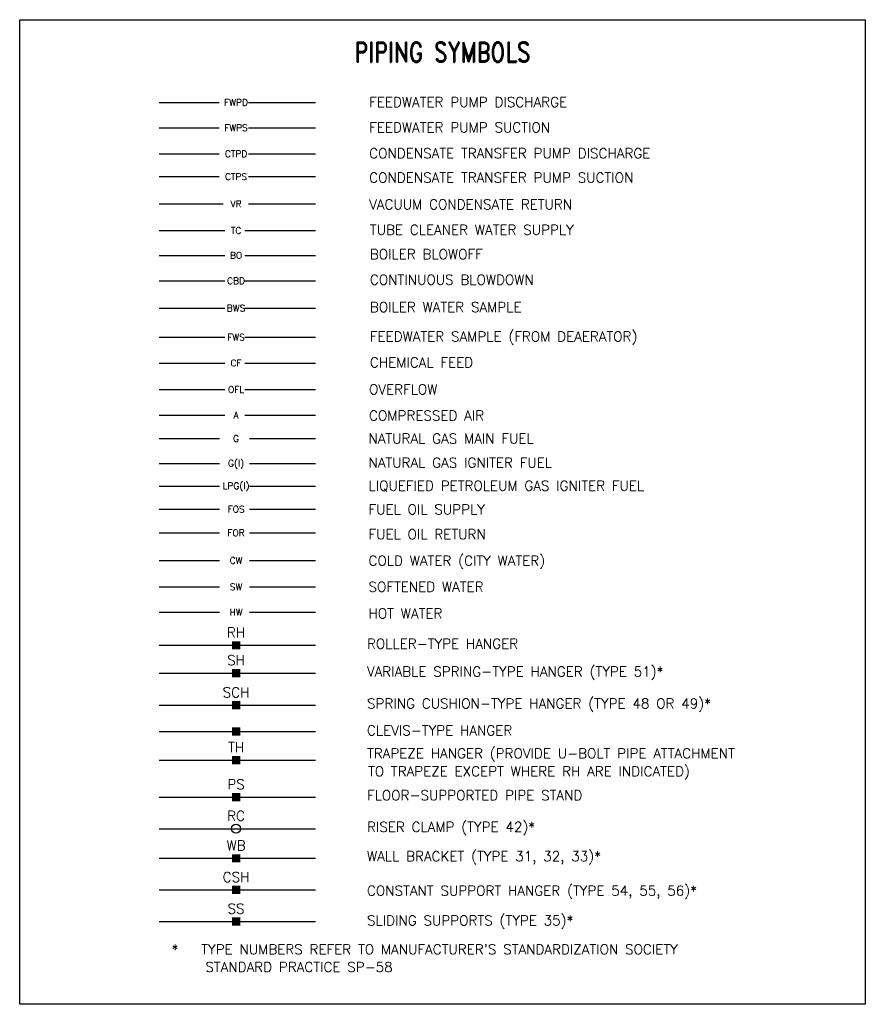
# Model space of a CAD drawing. Header units: inches. Extents: x 0.14 to 8.14, y -9.12 to 0.19.
import ezdxf
from ezdxf.enums import TextEntityAlignment as Align

# ---------------------------------------------------------------- set-up
doc = ezdxf.new("R2010")
doc.units = ezdxf.units.IN
doc.header["$LTSCALE"] = 0.25
doc.header["$MEASUREMENT"] = 0
doc.layers.add('G-ANNO-NPLT', color=7, linetype='Continuous', plot=False)
for name, color, linetype in [('M-DETL-TEXT', 2, 'Continuous'), ('P-DETL-MEDM', 4, 'Continuous'), ('P-DETL-TEXT', 2, 'Continuous')]:
    doc.layers.add(name, color=color, linetype=linetype)
doc.styles.add('ROMAND', font='romand.shx', dxfattribs={"width": 0.8})
doc.styles.add('Romans', font='romans.shx', dxfattribs={"width": 0.75})

msp = doc.modelspace()

# ---------------------------------------------------------------- linework, layer by layer
at = {"layer": 'G-ANNO-NPLT', "color": 6, "ltscale": 0.75}
msp.add_lwpolyline([(0.1381, 0.1881), (8.138, 0.1881), (8.138, -9.1244), (0.1381, -9.1244)], close=True, dxfattribs=at)
at = {"layer": 'P-DETL-MEDM'}
for p, q in [((1.4579, -0.594), (2.0263, -0.594)), ((2.3024, -0.594), (2.9381, -0.594)), ((1.4579, -0.8347), (2.0263, -0.8347)), ((2.3024, -0.8347), (2.9381, -0.8347)), ((1.4579, -1.0798), (2.0263, -1.0798)), ((2.3024, -1.0798), (2.9381, -1.0798)), ((1.4579, -1.2965), (2.0263, -1.2965)), ((2.3024, -1.2965), (2.9381, -1.2965)), ((1.4579, -1.555), (2.0621, -1.555)), ((2.3024, -1.555), (2.9381, -1.555)), ((1.4579, -1.8055), (2.0779, -1.8055)), ((2.2693, -1.8055), (2.9381, -1.8055)), ((1.4579, -2.0407), (2.0779, -2.0407)), ((2.2693, -2.0407), (2.9381, -2.0407)), ((1.4579, -2.2813), (2.0779, -2.2813)), ((2.2693, -2.2813), (2.9381, -2.2813)), ((1.4579, -2.5397), (2.0779, -2.5397)), ((2.2693, -2.5397), (2.9381, -2.5397)), ((1.4579, -2.8156), (2.0779, -2.8156)), ((2.2693, -2.8156), (2.9381, -2.8156)), ((1.4579, -3.059), (2.0779, -3.059)), ((2.2693, -3.059), (2.9381, -3.059)), ((1.4579, -3.3101), (2.0779, -3.3101)), ((2.2693, -3.3101), (2.9381, -3.3101)), ((1.4579, -3.5528), (2.0779, -3.5528)), ((2.2693, -3.5528), (2.9381, -3.5528)), ((1.4579, -3.7738), (2.0285, -3.7738)), ((2.3137, -3.7738), (2.9381, -3.7738)), ((1.4579, -4.0101), (2.0285, -4.0101)), ((2.3137, -4.0101), (2.9381, -4.0101)), ((1.4579, -4.2242), (2.0285, -4.2242)), ((2.3137, -4.2242), (2.9381, -4.2242)), ((1.4579, -4.4412), (2.0285, -4.4412)), ((2.3137, -4.4412), (2.9381, -4.4412)), ((1.4579, -4.6643), (2.0285, -4.6643)), ((2.3137, -4.6643), (2.9381, -4.6643)), ((1.4579, -4.9273), (2.0285, -4.9273)), ((2.3137, -4.9273), (2.9381, -4.9273)), ((1.4579, -5.1769), (2.0285, -5.1769)), ((2.3137, -5.1769), (2.9381, -5.1769)), ((1.4579, -5.4165), (2.0285, -5.4165)), ((2.3137, -5.4165), (2.9381, -5.4165))]:
    msp.add_line(p, q, dxfattribs=at)
at = {"layer": 'P-DETL-MEDM', "linetype": 'Continuous'}
for p, q in [((1.4579, -5.7292), (2.9381, -5.7292)), ((1.4579, -5.9935), (2.9381, -5.9935)), ((1.4579, -6.2962), (2.9381, -6.2962)), ((1.4579, -6.5445), (2.9381, -6.5445)), ((1.4579, -6.815), (2.9381, -6.815)), ((1.4579, -7.1653), (2.9381, -7.1653)), ((1.4579, -7.4635), (2.9381, -7.4635)), ((1.4579, -7.7436), (2.9381, -7.7436)), ((1.4579, -8.0428), (2.9381, -8.0428)), ((1.4579, -8.3419), (2.9381, -8.3419))]:
    msp.add_line(p, q, dxfattribs=at)
msp.add_circle((2.185, -7.4635), 0.0427, dxfattribs=at)
for points in [[(2.2242, -5.6899), (2.2242, -5.7684), (2.1458, -5.6899), (2.1458, -5.7684)], [(2.2242, -5.9542), (2.2242, -6.0327), (2.1458, -5.9542), (2.1458, -6.0327)], [(2.2242, -6.257), (2.2242, -6.3354), (2.1458, -6.257), (2.1458, -6.3354)], [(2.2242, -6.5053), (2.2242, -6.5837), (2.1458, -6.5053), (2.1458, -6.5837)], [(2.2242, -6.7758), (2.2242, -6.8542), (2.1458, -6.7758), (2.1458, -6.8542)], [(2.2242, -7.1261), (2.2242, -7.2045), (2.1458, -7.1261), (2.1458, -7.2045)], [(2.2242, -7.7044), (2.2242, -7.7828), (2.1458, -7.7044), (2.1458, -7.7828)], [(2.2242, -8.0036), (2.2242, -8.0821), (2.1458, -8.0036), (2.1458, -8.0821)], [(2.2242, -8.3026), (2.2242, -8.3811), (2.1458, -8.3026), (2.1458, -8.3811)]]:
    msp.add_solid(points, dxfattribs=at)

# ---------------------------------------------------------------- texts
at = {"layer": 'M-DETL-TEXT', "style": 'Romans'}
for s, p in [('FWPD', (2.185, -0.594)), ('FWPS', (2.185, -0.8347)), ('CTPD', (2.185, -1.0798)), ('CTPS', (2.185, -1.2965)), ('VR', (2.1844, -1.555)), ('TC', (2.185, -1.8055)), ('BO', (2.185, -2.0407)), ('CBD', (2.185, -2.2813)), ('BWS', (2.185, -2.5397)), ('FWS', (2.185, -2.8156)), ('CF', (2.185, -3.059)), ('OFL', (2.185, -3.3101)), ('A', (2.185, -3.5528)), ('G', (2.185, -3.7738)), ('G(I)', (2.185, -4.012)), ('LPG(I)', (2.185, -4.2242)), ('FOS', (2.185, -4.4412)), ('FOR', (2.185, -4.6643)), ('CW', (2.185, -4.9273)), ('SW', (2.185, -5.1769)), ('HW', (2.185, -5.4165))]:
    msp.add_text(s, height=0.0625, dxfattribs=at).set_placement(p, align=Align.MIDDLE)
for s, p in [('FEEDWATER PUMP DISCHARGE', (3.4446, -0.6383)), ('FEEDWATER PUMP SUCTION', (3.4446, -0.8781)), ('CONDENSATE TRANSFER PUMP DISCHARGE', (3.4446, -1.1223)), ('CONDENSATE TRANSFER PUMP SUCTION', (3.4446, -1.3519)), ('VACUUM CONDENSATE RETURN', (3.4446, -1.6056))]:
    msp.add_text(s, height=0.09375, dxfattribs=at).set_placement(p)
at = {"layer": 'M-DETL-TEXT', "ltscale": 0.75, "insert": (4.138, -0.0256), "char_height": 0.1875, "width": 7.999919, "attachment_point": 2, "style": 'ROMAND'}
msp.add_mtext('PIPING SYMBOLS', dxfattribs=at)
at = {"layer": 'P-DETL-TEXT', "style": 'Romans'}
for s, p in [('TUBE CLEANER WATER SUPPLY', (3.4513, -1.8464)), ('BOILER BLOWOFF', (3.4504, -2.0768)), ('CONTINUOUS BLOWDOWN', (3.4513, -2.3181)), ('BOILER WATER SAMPLE', (3.4513, -2.5771)), ('FEEDWATER SAMPLE (FROM DEAERATOR)', (3.4513, -2.8551)), ('CHEMICAL FEED', (3.4513, -3.1005)), ('OVERFLOW', (3.443, -3.3553)), ('COMPRESSED AIR', (3.443, -3.6025)), ('NATURAL GAS MAIN FUEL', (3.438, -3.8202)), ('NATURAL GAS IGNITER FUEL', (3.438, -4.0482)), ('LIQUEFIED PETROLEUM GAS IGNITER FUEL', (3.438, -4.2664)), ('FUEL OIL SUPPLY', (3.438, -4.4909)), ('FUEL OIL RETURN', (3.438, -4.7254)), ('COLD WATER (CITY WATER)', (3.438, -4.9752)), ('SOFTENED WATER', (3.438, -5.2229)), ('HOT WATER', (3.438, -5.4747)), ('ROLLER-TYPE HANGER', (3.4238, -5.7608)), ('VARIABLE SPRING-TYPE HANGER (TYPE 51)*', (3.4238, -6.0243)), ('SPRING CUSHION-TYPE HANGER (TYPE 48 OR 49)*', (3.4238, -6.3263)), ('CLEVIS-TYPE HANGER', (3.4238, -6.5809)), ('TRAPEZE HANGER (PROVIDE U-BOLT PIPE ATTACHMENT ', (3.4238, -6.7977)), ('TO TRAPEZE EXCEPT WHERE RH ARE INDICATED)', (3.433, -6.9679)), ('FLOOR-SUPPORTED PIPE STAND', (3.4238, -7.1941)), ('RISER CLAMP (TYPE 42)*', (3.4238, -7.4935)), ('WALL BRACKET (TYPE 31, 32, 33)*', (3.4238, -7.7709)), ('CONSTANT SUPPORT HANGER (TYPE 54, 55, 56)*', (3.4238, -8.0961)), ('SLIDING SUPPORTS (TYPE 35)*', (3.4238, -8.3785)), ("*   TYPE NUMBERS REFER TO MANUFACTURER'S STANDARDIZATION SOCIETY", (1.5763, -8.6515)), (' STANDARD PRACTICE SP-58', (1.8307, -8.8188))]:
    msp.add_text(s, height=0.09375, dxfattribs=at).set_placement(p)
for s, p in [('RH', (2.185, -5.6076)), ('SH', (2.185, -5.8694)), ('SCH', (2.185, -6.1746)), ('TH', (2.185, -6.6934)), ('PS', (2.185, -7.0437)), ('RC', (2.185, -7.3419)), ('WB', (2.185, -7.6221)), ('CSH', (2.185, -7.9213)), ('SS', (2.185, -8.2203))]:
    msp.add_text(s, height=0.09375, dxfattribs=at).set_placement(p, align=Align.MIDDLE)

doc.saveas('drawing.dxf')
